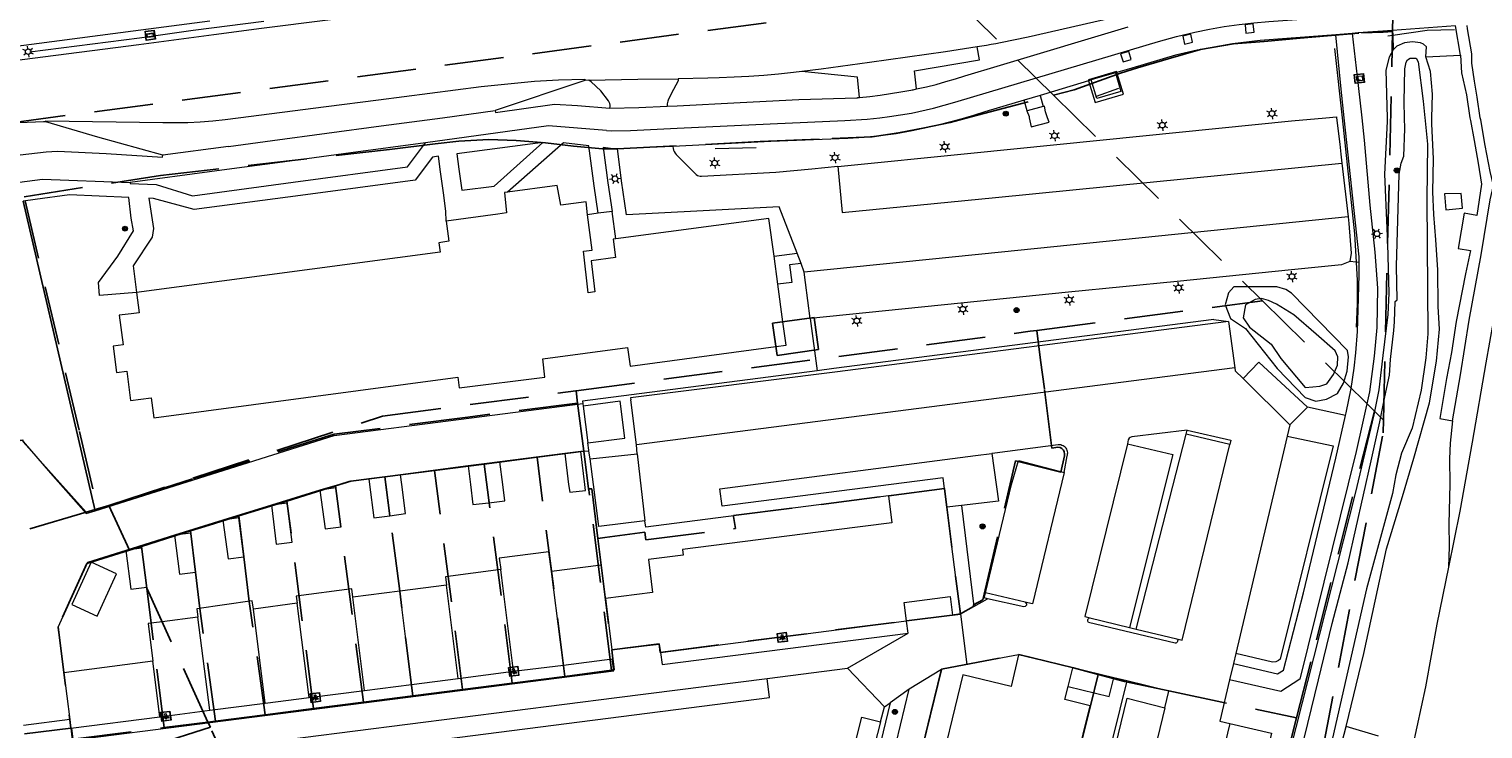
# Model space of a CAD drawing. Header units: metres. Extents: x 89872 to 94585, y 463299 to 469000.
# Tile 187 of 230: x 91215 to 91372, y 465974 to 466049. Entities that reach past the tile are written whole.
import ezdxf
from ezdxf.enums import TextEntityAlignment as Align

# ---------------------------------------------------------------- set-up
doc = ezdxf.new("R2010")
doc.units = ezdxf.units.M
doc.linetypes.add('HIDDEN', pattern=[9.525, 6.35, -3.175])
doc.layers.get('0').update_dxf_attribs({"linetype": 'CONTINUOUS'})
for name, color, linetype, lineweight in [('B-WE-BV-GELEIDECONSTRUCTIE-G', 251, 'CONTINUOUS', 13), ('B-WE-GK-BESCHOEIING-G', 251, 'CONTINUOUS', 13), ('B-WE-GR-BEPLANTING_CULTUUR-G', 251, 'CONTINUOUS', 13), ('B-WE-GR-BOOM-S', 251, 'CONTINUOUS', 13), ('B-WE-IE-MEUBILAIR_WEGMEUBILAIR_FIETSREK-S', 251, 'CONTINUOUS', 13), ('B-WE-IE-TERREINAFSCHEIDING-G', 251, 'CONTINUOUS', 13), ('B-WE-IE-TERREINAFSCHEIDING_KUNSTMATIG_HEKWERK-G', 251, 'CONTINUOUS', 13), ('B-WE-IE-TERREINAFSCHEIDING_KUNSTMATIG_MUUR-G', 251, 'CONTINUOUS', 13), ('B-WE-KL-ET_LS_OV_LICHTMAST-S', 251, 'CONTINUOUS', 13), ('B-WE-KL-ET_LS_SR_ARMATUUR-G', 251, 'CONTINUOUS', 13), ('B-WE-KL-ET_LS_SR_BORD-S', 251, 'CONTINUOUS', 13), ('B-WE-OG-TOPOGRAFIE_BEBOUWING-GV', 251, 'CONTINUOUS', 13), ('B-WE-OG-TOPOGRAFIE_BEBOUWING_LUIFEL-GV', 251, 'CONTINUOUS', 13), ('B-WE-OG-TOPOGRAFIE_HUISNUMMER-T25', 251, 'CONTINUOUS', 13), ('B-WE-OG-TOPOGRAFIE_WATER-GV', 251, 'CONTINUOUS', 13), ('B-WE-VH-VERHARDING-GV', 251, 'CONTINUOUS', 13), ('K_BALUSTRADE_0', 251, 'CONTINUOUS', 13), ('Percelen', 10, 'HIDDEN', 25), ('Q_VERKEERSREGELINSTALLATIEKAST', 251, 'CONTINUOUS', 13)]:
    doc.layers.add(name, color=color, linetype=linetype, lineweight=lineweight)
doc.styles.get("Standard").update_dxf_attribs({"font": 'isocp.shx'})

# ---------------------------------------------------------------- blocks, each defined once
blk = doc.blocks.new('Q_BOOM')
for radius in [0.27, 0.18, 0.09]:
    blk.add_circle((0, 0), radius)
blk = doc.blocks.new('Q_STRAATNAAMBORD')
for points in [[(-0.5, 0.5), (0.5, 0.5), (0.5, -0.5), (-0.5, -0.5)], [(-0.37, 0.22), (0.36, 0.22), (0.36, -0.21), (-0.37, -0.21)]]:
    blk.add_lwpolyline(points, close=True)
for points in [[(-0.44, 0.46), (0.44, 0.46, -0.414214), (0.46, 0.44), (0.46, -0.44, -0.414214), (0.44, -0.46), (-0.44, -0.46, -0.414214), (-0.46, -0.44), (-0.46, 0.44), (-0.46, 0.44), (-0.46, 0.45), (-0.46, 0.45), (-0.46, 0.45), (-0.46, 0.45), (-0.46, 0.45), (-0.46, 0.45), (-0.46, 0.46), (-0.46, 0.46), (-0.46, 0.46), (-0.45, 0.46), (-0.45, 0.46), (-0.45, 0.46), (-0.45, 0.46), (-0.45, 0.46), (-0.45, 0.46), (-0.44, 0.46), (-0.44, 0.46)], [(-0.29, 0.16), (0.28, 0.16, -0.414214), (0.3, 0.14), (0.3, -0.13, -0.414214), (0.28, -0.16), (-0.29, -0.16, -0.414214), (-0.31, -0.13), (-0.31, 0.14), (-0.31, 0.14), (-0.31, 0.14), (-0.31, 0.14), (-0.31, 0.15), (-0.31, 0.15), (-0.31, 0.15), (-0.3, 0.15), (-0.3, 0.15), (-0.3, 0.15), (-0.3, 0.16), (-0.3, 0.16), (-0.3, 0.16), (-0.3, 0.16), (-0.29, 0.16), (-0.29, 0.16), (-0.29, 0.16), (-0.29, 0.16), (-0.29, 0.16)]]:
    blk.add_lwpolyline(points, format="xyb")
blk = doc.blocks.new('Q_VERKEERSREGELINSTALLATIEKAST')
for points in [[(-0.5, 0.5), (0.5, 0.5), (0.5, -0.5), (-0.5, -0.5)], [(-0.26, 0.26), (0.25, 0.26), (0.25, 0.19), (-0.26, 0.19)], [(-0.26, 0.11), (0.25, 0.11), (0.25, -0.33), (-0.26, -0.33)]]:
    blk.add_lwpolyline(points, close=True)
blk.add_lwpolyline([(-0.44, 0.46), (0.44, 0.46, -0.414214), (0.46, 0.44), (0.46, -0.44, -0.414214), (0.44, -0.46), (-0.44, -0.46, -0.414214), (-0.46, -0.44), (-0.46, 0.44), (-0.46, 0.44), (-0.46, 0.45), (-0.46, 0.45), (-0.46, 0.45), (-0.46, 0.45), (-0.46, 0.45), (-0.46, 0.45), (-0.46, 0.46), (-0.46, 0.46), (-0.46, 0.46), (-0.45, 0.46), (-0.45, 0.46), (-0.45, 0.46), (-0.45, 0.46), (-0.45, 0.46), (-0.45, 0.46), (-0.44, 0.46), (-0.44, 0.46)], format="xyb")
blk.add_circle((-0.18, -0.03), 0.0354)
blk = doc.blocks.new('Q_LICHTMAST')
for points in [[(-0.26, 0.15), (-0.52, 0.3)], [(0, 0.3), (0, 0.6)], [(0.26, 0.15), (0.52, 0.3)], [(-0.26, -0.15), (-0.52, -0.3)], [(0, -0.3), (0, -0.6)], [(0.26, -0.15), (0.52, -0.3)]]:
    blk.add_lwpolyline(points)
blk.add_circle((0, 0), 0.3)
blk = doc.blocks.new('OGT_BLOK2_AUTOCAD_OD_1_FMEBLOCK17')
at = {"layer": 'B-WE-OG-TOPOGRAFIE_BEBOUWING-GV'}
for points in [[(-1.07, 0.12), (-1.12, 0.1), (-0.87, -0.49), (-0.84, -0.63)], [(1.12, -0.63), (0.91, -0.01), (0.8, 0.63), (0.65, 0.59)]]:
    blk.add_lwpolyline(points, dxfattribs=at)
blk = doc.blocks.new('OGT_BLOK4_AUTOCAD_OD_1_FMEBLOCK20')
at = {"layer": 'B-WE-VH-VERHARDING-GV'}
for points in [[(-27.17, -2.62), (-12.82, -1.2), (5.7, 0.66), (21.73, 2.28), (25.43, 2.62)], [(26.6, 2.62), (26.94, -0.24), (27.05, -1.3), (27.17, -2.28)]]:
    blk.add_lwpolyline(points, dxfattribs=at)
blk = doc.blocks.new('OGT_BLOK4_AUTOCAD_OD_1_FMEBLOCK14')
at = {"layer": 'B-WE-OG-TOPOGRAFIE_WATER-GV'}
for points in [[(-1.76, -8.18), (-1.56, -8), (-1.62, -4.35), (-1.35, 5.55), (-1.12, 6.74), (-0.84, 7.48), (-0.72, 10.44), (-0.76, 11.65)], [(1.42, 11.65), (1.7, 8.79), (1.65, 2.81), (1.76, -11.65)]]:
    blk.add_lwpolyline(points, dxfattribs=at)
blk = doc.blocks.new('Q_LICHTPUNT')
for points in [[(-0.5, 0.5), (0.5, 0.5), (0.5, -0.5), (-0.5, -0.5)], [(-0.46, 0.46), (0.46, 0.46), (0.46, -0.46), (-0.46, -0.46)], [(-0.12, 0.08), (-0.08, 0.05), (-0.26, -0.23), (-0.3, -0.2)], [(-0.03, 0.03), (0.02, 0.03), (0.02, -0.3), (-0.03, -0.3)], [(0.08, 0.05), (0.12, 0.08), (0.29, -0.21), (0.25, -0.24)]]:
    blk.add_lwpolyline(points, close=True)
blk.add_circle((0, 0.21), 0.103)

msp = doc.modelspace()

# ---------------------------------------------------------------- linework, layer by layer
at = {"layer": 'B-WE-BV-GELEIDECONSTRUCTIE-G'}
msp.add_line((91362.3, 466048.41), (91361.78, 466048.33), dxfattribs=at)
msp.add_lwpolyline([(91368.94, 466049), (91366.01, 466048.92), (91362.3, 466048.41)], dxfattribs=at)
at = {"layer": 'B-WE-GK-BESCHOEIING-G'}
msp.add_line((91362.47, 466017.54), (91362.57, 466019.71), dxfattribs=at)
msp.add_lwpolyline([(91354.29, 465978.93), (91355.76, 465984.99), (91357.48, 465991.56), (91359.97, 466002.56), (91360.92, 466006.73), (91361.46, 466009.45), (91361.93, 466011.79), (91362.06, 466013.46), (91362.42, 466016.61), (91362.47, 466017.54)], dxfattribs=at)
at = {"layer": 'B-WE-GR-BEPLANTING_CULTUUR-G'}
for p, q in [((91362.28, 466048.94), (91362.3, 466048.41)), ((91362.3, 466048.41), (91362.35, 466046.85)), ((91358.35, 466023.96), (91357.68, 466024.04)), ((91358.67, 466023.92), (91358.35, 466023.96)), ((91349.85, 466012.48), (91352.86, 466009.36)), ((91357.21, 466007.44), (91353.12, 466008.31))]:
    msp.add_line(p, q, dxfattribs=at)
for points in [[(91310.99, 466042.63), (91310.75, 466044.58), (91317.76, 466045.76), (91317.51, 466047.16)], [(91304.82, 466041.71), (91304.62, 466043.92), (91298.63, 466044.51)], [(91352.86, 466009.36), (91354, 466008.98), (91355.14, 466009.2), (91356.35, 466009.81), (91356.99, 466010.92), (91357.39, 466012.21), (91357.52, 466013.76), (91357.41, 466014.42), (91351.4, 466020.61), (91350.79, 466021.03), (91349.82, 466021.31), (91345.17, 466021.3), (91344.58, 466020.64), (91344.24, 466019.36), (91344.8, 466017.89), (91346.42, 466016.8), (91349.85, 466012.48)], [(91343.01, 466017.77), (91302.08, 466012.49), (91300.26, 466012.25)]]:
    msp.add_lwpolyline(points, dxfattribs=at)
at = {"layer": 'B-WE-IE-MEUBILAIR_WEGMEUBILAIR_FIETSREK-S'}
for p, q in [((91332.74, 466042.69), (91330.35, 466041.81)), ((91293.71, 466036.29), (91289.26, 466036.16))]:
    msp.add_line(p, q, dxfattribs=at)
at = {"layer": 'B-WE-IE-TERREINAFSCHEIDING-G'}
for p, q in [((91324.3, 466041.94), (91324.63, 466040.75)), ((91322.9, 466040.28), (91322.59, 466041.42)), ((91222.45, 465997.17), (91214.7, 466030.54)), ((91299.53, 466017.88), (91300.26, 466012.25))]:
    msp.add_line(p, q, dxfattribs=at)
msp.add_lwpolyline([(91332.42, 466044.38), (91333.01, 466042.36), (91330.39, 466041.59), (91329.78, 466043.6)], dxfattribs=at)
at = {"layer": 'B-WE-IE-TERREINAFSCHEIDING_KUNSTMATIG_HEKWERK-G'}
for p, q in [((91356.02, 466047.01), (91356.83, 466039.53)), ((91214.7, 466030.54), (91222.45, 465997.17))]:
    msp.add_line(p, q, dxfattribs=at)
for points in [[(91240.64, 466049.91), (91233.03, 466048.95), (91227.24, 466048.12), (91215.41, 466046.6)], [(91356.83, 466039.53), (91358.17, 466027.03), (91358.35, 466023.96)], [(91358.35, 466023.96), (91358.46, 466021.99), (91358.46, 466019.47), (91358.34, 466016.97)]]:
    msp.add_lwpolyline(points, dxfattribs=at)
at = {"layer": 'B-WE-IE-TERREINAFSCHEIDING_KUNSTMATIG_MUUR-G'}
for p, q in [((91276.67, 466029.23), (91275.53, 466029.08)), ((91278.57, 466026.48), (91278.18, 466029.43))]:
    msp.add_line(p, q, dxfattribs=at)
at = {"layer": 'B-WE-OG-TOPOGRAFIE_BEBOUWING-GV'}
for p, q in [((91324.63, 466040.75), (91322.9, 466040.28)), ((91296.04, 466021.59), (91295.63, 466024.61)), ((91279.05, 466008.96), (91275.06, 466008.45)), ((91266.09, 466002.43), (91264.38, 466002.22)), ((91274.8, 466003.55), (91273.07, 466003.33)), ((91253.67, 466000.82), (91251.96, 466000.59)), ((91255.38, 466001.04), (91253.67, 466000.82)), ((91253.67, 466000.82), (91253.77, 466000)), ((91255.51, 466000), (91255.38, 466001.04)), ((91264.38, 466002.22), (91262.66, 466002.01)), ((91253.77, 466000), (91254.21, 465996.63)), ((91313.99, 465999.54), (91307.96, 465998.77)), ((91314.24, 465997.56), (91313.99, 465999.54)), ((91315.71, 465986.03), (91314.24, 465997.56)), ((91266.28, 465989.92), (91266.17, 465990.81)), ((91267.55, 465979.85), (91266.28, 465989.92)), ((91255.28, 465988.48), (91250.23, 465987.83)), ((91260.33, 465989.14), (91255.28, 465988.48)), ((91256.55, 465978.44), (91255.28, 465988.48)), ((91261.6, 465979.08), (91260.33, 465989.14)), ((91244.24, 465987.21), (91239.52, 465986.54)), ((91245.53, 465977.02), (91244.24, 465987.21)), ((91251.5, 465977.79), (91250.23, 465987.83)), ((91277.46, 465987.71), (91278.14, 465982.16)), ((91234.81, 465975.65), (91233.54, 465985.68)), ((91240.8, 465976.42), (91239.52, 465986.54)), ((91283.38, 465981.89), (91309.91, 465985.3)), ((91228.69, 465980.93), (91219.08, 465979.69)), ((91229.45, 465974.96), (91228.69, 465980.93)), ((91267.55, 465979.85), (91272.92, 465980.53)), ((91272.92, 465980.53), (91278.18, 465981.2)), ((91327.83, 465980.23), (91321.95, 465981.62)), ((91219.08, 465979.69), (91219.72, 465974.64)), ((91256.55, 465978.44), (91261.6, 465979.08)), ((91261.6, 465979.08), (91267.55, 465979.85)), ((91327.32, 465978.2), (91327.83, 465980.23)), ((91245.53, 465977.02), (91251.5, 465977.79)), ((91251.5, 465977.79), (91256.55, 465978.44)), ((91234.81, 465975.65), (91240.8, 465976.42)), ((91240.8, 465976.42), (91245.53, 465977.02)), ((91219.72, 465974.64), (91219.84, 465973.73)), ((91219.84, 465973.73), (91229.45, 465974.96)), ((91229.45, 465974.96), (91234.81, 465975.65))]:
    msp.add_line(p, q, dxfattribs=at)
for points in [[(91323.13, 466039.53), (91323.34, 466038.54), (91325.26, 466039.04), (91325.09, 466039.53)], [(91275.53, 466029.08), (91275.36, 466030.46), (91272.63, 466030.11), (91272.26, 466032.21), (91266.91, 466031.5)], [(91266.91, 466031.5), (91266.59, 466031.46), (91266.8, 466029.27), (91265.86, 466029.15), (91260.3, 466028.39)], [(91278.57, 466026.48), (91278.28, 466026.44), (91278.52, 466024.46), (91275.91, 466024.12), (91276.3, 466020.75), (91275.6, 466020.67), (91275.09, 466025.15), (91276.01, 466025.27), (91275.53, 466029.08)], [(91260.3, 466028.39), (91260.58, 466026.23), (91259.51, 466026.06), (91259.66, 466025.04), (91226.93, 466020.68)], [(91295.63, 466024.61), (91295.06, 466028.68), (91278.57, 466026.48)], [(91226.93, 466020.68), (91227.2, 466018.51), (91226.35, 466018.4), (91225.06, 466018.24), (91225.49, 466015.06), (91224.39, 466014.92), (91224.77, 466012.06), (91225.87, 466012.2), (91226.29, 466009.03), (91228.5, 466009.33), (91228.79, 466007.18), (91261.53, 466011.55), (91261.68, 466010.4), (91270.93, 466011.56), (91270.69, 466013.53), (91279.82, 466014.75), (91280.1, 466012.75), (91295.83, 466014.87), (91296.92, 466015.02), (91296.58, 466017.53), (91296.04, 466021.59)], [(91275.56, 466004.47), (91279.56, 466004.97), (91279.05, 466008.96)], [(91264.89, 465998.03), (91266.61, 465998.24), (91266.39, 466000), (91266.09, 466002.43)], [(91273.07, 466003.33), (91273.49, 466000), (91273.6, 465999.15), (91275.32, 465999.36), (91275.24, 466000), (91274.8, 466003.55)], [(91262.66, 466002.01), (91262.91, 466000), (91263.18, 465997.82), (91264.89, 465998.03)], [(91264.38, 466002.22), (91264.65, 466000), (91264.89, 465998.03)], [(91246.68, 465999.38), (91247.26, 465995.2), (91248.98, 465995.44), (91248.4, 465999.62), (91246.68, 465999.38)], [(91251.96, 466000.59), (91252.03, 466000), (91252.5, 465996.41), (91254.21, 465996.63)], [(91254.21, 465996.63), (91255.92, 465996.85), (91255.51, 466000)], [(91241.45, 465997.76), (91241.98, 465993.57), (91243.71, 465993.79), (91243.17, 465997.98), (91241.45, 465997.76)], [(91307.96, 465998.77), (91308.33, 465995.87), (91302.08, 465995.07), (91285.77, 465992.98), (91285.84, 465992.37), (91282.09, 465991.89), (91282.54, 465988.35), (91277.46, 465987.71)], [(91236.23, 465996.16), (91236.78, 465991.97), (91238.5, 465992.19), (91237.95, 465996.38), (91236.23, 465996.16)], [(91231.03, 465994.53), (91231.55, 465990.34), (91233.27, 465990.55), (91232.76, 465994.74), (91231.03, 465994.53)], [(91225.77, 465992.89), (91226.3, 465988.7), (91228.02, 465988.92), (91227.48, 465993.11), (91226.14, 465992.94), (91225.77, 465992.89)], [(91271.64, 465990.6), (91271.37, 465992.74), (91266.01, 465992.06), (91266.17, 465990.81)], [(91266.17, 465990.81), (91260.21, 465990.05), (91260.33, 465989.14)], [(91277.46, 465987.71), (91277, 465991.28), (91271.64, 465990.6)], [(91272.92, 465980.53), (91272.6, 465983), (91271.64, 465990.6)], [(91250.23, 465987.83), (91250.11, 465988.73), (91244.13, 465987.96), (91244.24, 465987.21)], [(91239.52, 465986.54), (91239.39, 465987.44), (91233.41, 465986.59), (91233.54, 465985.68)], [(91309.91, 465985.3), (91309.65, 465987.28), (91314.6, 465987.9), (91314.85, 465985.92), (91315.71, 465986.03)], [(91233.54, 465985.68), (91229.68, 465985.19), (91228.18, 465985.01), (91228.69, 465980.93)], [(91278.14, 465982.16), (91281.63, 465982.61), (91283.25, 465982.79), (91283.38, 465981.89)], [(91278.18, 465981.2), (91278.25, 465981.21), (91278.14, 465982.16)], [(91321.95, 465981.62), (91321.16, 465978.22), (91315.95, 465979.49), (91313.04, 465967.47), (91310.73, 465968.01)], [(91313.88, 465912.13), (91329.7, 465976.14), (91326.97, 465976.82), (91327.32, 465978.2)]]:
    msp.add_lwpolyline(points, dxfattribs=at)
at = {"layer": 'B-WE-OG-TOPOGRAFIE_BEBOUWING_LUIFEL-GV'}
msp.add_line((91333.28, 466042.08), (91332.58, 466044.42), dxfattribs=at)
for points in [[(91332.58, 466044.42), (91332.54, 466044.52), (91329.5, 466043.61), (91329.52, 466043.52)], [(91329.52, 466043.52), (91330.23, 466041.17), (91333.28, 466042.08)], [(91222.03, 465991.61), (91219.95, 465987.04), (91222.68, 465985.8), (91224.76, 465990.37), (91222.03, 465991.61)]]:
    msp.add_lwpolyline(points, dxfattribs=at)
at = {"layer": 'B-WE-OG-TOPOGRAFIE_WATER-GV'}
for points in [[(91362.35, 466046.85), (91361.9, 466046.07), (91361.55, 466044.64), (91361.7, 466039.53)], [(91365.86, 466046.1), (91365.92, 466047.18), (91365.6, 466047.46), (91365.28, 466047.6), (91364.41, 466047.72), (91363.56, 466047.61), (91362.75, 466047.24), (91362.35, 466046.85)], [(91363.57, 466039.53), (91363.51, 466041.25), (91363.58, 466044.81), (91363.74, 466045.53), (91363.88, 466045.76), (91364.16, 466045.95), (91364.81, 466045.95), (91365.04, 466045.55), (91365.58, 466041.3), (91365.75, 466039.53)], [(91366.51, 466039.53), (91366.57, 466042.08), (91366.35, 466044.51), (91365.86, 466046.1)], [(91361.7, 466039.53), (91361.71, 466039.13), (91361.39, 466033.43), (91361.74, 466025.94), (91361.89, 466020.63), (91361.76, 466018.33), (91361.23, 466013.88), (91360.8, 466010.18), (91360.24, 466007.5), (91358.25, 465999.03), (91351.21, 465971.26), (91345.7, 465948.09), (91340.32, 465925.2), (91338.63, 465918.39), (91337.42, 465913.11), (91336.65, 465910.56), (91333.83, 465898.52), (91333.65, 465897.95), (91331.2, 465889.97), (91329.32, 465882.94)], [(91357.28, 465973.91), (91359.18, 465981.76), (91361.63, 465993.04), (91363.36, 465998.7), (91364.57, 466002.82), (91366.26, 466008.81), (91367, 466013.3), (91367.35, 466016.74), (91367.19, 466019.19), (91367.14, 466023.12), (91366.93, 466026.35), (91366.72, 466029.09), (91366.63, 466031.54), (91366.69, 466035.09), (91366.49, 466038.89), (91366.51, 466039.53)], [(91350.23, 466013.57), (91352.84, 466010.44), (91353.69, 466010.51), (91354.43, 466010.6), (91355.18, 466010.85), (91355.91, 466011.85), (91356.35, 466012.85), (91356.37, 466013.74), (91356.09, 466014.39), (91354.04, 466016.19), (91351.65, 466018.27), (91349.77, 466019.44), (91348.9, 466019.82), (91348.14, 466020.04), (91347.47, 466019.93), (91346.44, 466019.36), (91346.16, 466017.96), (91346.85, 466016.94), (91349.21, 466015.12), (91350.23, 466013.57)], [(91366.09, 466016.24), (91365.86, 466013.63), (91365.35, 466010.16), (91364.38, 466006.08), (91363.25, 466003.37), (91362.64, 466001.05), (91362.26, 465999.02), (91359.48, 465988.75), (91353.79, 465963.82), (91349.97, 465948.69), (91348.51, 465942.09)], [(91349.85, 465960.73), (91353.13, 465974.24), (91354.29, 465978.93)], [(91321.49, 465831.28), (91325.35, 465846.35), (91328.65, 465859.38), (91331.24, 465869.95), (91333.72, 465881.43), (91337.98, 465898.22), (91342.92, 465917.7), (91348.8, 465940.88), (91352.9, 465957.24), (91356.62, 465971.42), (91357.28, 465973.91)]]:
    msp.add_lwpolyline(points, dxfattribs=at)
at = {"layer": 'B-WE-VH-VERHARDING-GV'}
for p, q in [((91369.04, 466049.42), (91362.28, 466048.94)), ((91369.58, 466046.29), (91369.04, 466049.42)), ((91357.93, 466048.62), (91356.15, 466048.47)), ((91357.93, 466048.62), (91358.57, 466043.02)), ((91365.86, 466046.1), (91369.58, 466046.29)), ((91275.24, 466043.56), (91265.57, 466040.3)), ((91275.67, 466043.59), (91275.24, 466043.56)), ((91329.78, 466043.6), (91329.52, 466043.52)), ((91332.58, 466044.42), (91332.42, 466044.38)), ((91324.3, 466041.94), (91322.59, 466041.42)), ((91358.57, 466043.02), (91358.96, 466039.53)), ((91259.88, 466039.53), (91265.57, 466040.3)), ((91236.47, 466039.35), (91237.87, 466039.53)), ((91270.71, 466036.85), (91261.43, 466035.65)), ((91236.82, 466036.44), (91229.75, 466035.5)), ((91272.94, 466036.83), (91266.91, 466031.5)), ((91275.66, 466036.5), (91272.94, 466036.83)), ((91284.71, 466036.42), (91278.75, 466036.18)), ((91356.81, 466034.64), (91357.48, 466028.83)), ((91278.18, 466029.43), (91276.67, 466029.23)), ((91368.02, 466029.61), (91369.83, 466029.79)), ((91295.63, 466024.61), (91298.11, 466024.93)), ((91298.54, 466023.8), (91298.11, 466024.93)), ((91298.87, 466022.89), (91298.54, 466023.8)), ((91343.01, 466017.77), (91344.58, 466017.55)), ((91344.58, 466017.55), (91345.28, 466012.56)), ((91345.28, 466012.56), (91280.79, 466004.25)), ((91346.16, 466011.42), (91351.2, 466006.42)), ((91280.79, 466004.25), (91280.19, 466009.12)), ((91275.06, 466008.45), (91275.56, 466004.47)), ((91353.12, 466008.31), (91351.2, 466006.42)), ((91340.04, 466005.4), (91340.14, 466005.84)), ((91340.14, 466005.84), (91344.85, 466004.76)), ((91351.2, 466006.42), (91350.92, 466005.2)), ((91280.88, 466003.31), (91280.79, 466004.25)), ((91334.66, 465984.39), (91340.04, 466005.4)), ((91344.74, 466004.3), (91340.04, 466005.4)), ((91344.85, 466004.76), (91344.74, 466004.3)), ((91350.92, 466005.2), (91350.51, 466003.5)), ((91273.07, 466003.33), (91266.09, 466002.43)), ((91275.68, 466003.6), (91274.8, 466003.55)), ((91275.79, 466002.77), (91275.68, 466003.6)), ((91275.79, 466002.77), (91280.88, 466003.31)), ((91280.88, 466003.31), (91281.71, 465996.06)), ((91350.51, 466003.5), (91345.38, 465981.76)), ((91262.66, 466002.01), (91255.38, 466001.04)), ((91246.68, 465999.38), (91241.45, 465997.76)), ((91241.45, 465997.76), (91236.23, 465996.16)), ((91315.81, 465997.74), (91314.24, 465997.56)), ((91315.81, 465997.74), (91317.17, 465986.85)), ((91236.23, 465996.16), (91231.03, 465994.53)), ((91231.03, 465994.53), (91225.77, 465992.89)), ((91322.7, 465987.31), (91318.41, 465988.32)), ((91317.17, 465986.85), (91315.71, 465986.03)), ((91317.17, 465986.85), (91318.64, 465987.68)), ((91315.71, 465986.03), (91316.38, 465980.57)), ((91329.66, 465985.63), (91333.91, 465984.57)), ((91303.54, 465980.18), (91310.06, 465983.96)), ((91333.91, 465984.57), (91334.66, 465984.39)), ((91334.66, 465984.39), (91339.02, 465983.35)), ((91278.34, 465979.91), (91278.18, 465981.2)), ((91316.38, 465980.57), (91313.66, 465980.06)), ((91321.95, 465981.62), (91316.38, 465980.57)), ((91345.12, 465980.68), (91344.71, 465978.95)), ((91345.38, 465981.76), (91345.12, 465980.68)), ((91278.68, 465977.02), (91294.89, 465979.08)), ((91294.89, 465979.08), (91303.54, 465980.18)), ((91295.15, 465977.02), (91294.89, 465979.08)), ((91303.54, 465980.18), (91307.51, 465976.01)), ((91313.66, 465980.06), (91310.2, 465977.91)), ((91313.66, 465980.06), (91310.73, 465968.01)), ((91332.24, 465979.16), (91327.83, 465980.23)), ((91333.64, 465978.81), (91332.24, 465979.16)), ((91344.71, 465978.95), (91343.66, 465974.49)), ((91310.2, 465977.91), (91308.15, 465976.46)), ((91338.18, 465977.71), (91333.64, 465978.81)), ((91337.75, 465975.93), (91338.18, 465977.71)), ((91308.15, 465976.46), (91303.39, 465957.01)), ((91307.1, 465974.41), (91307.51, 465976.01)), ((91307.51, 465976.01), (91308.15, 465976.46)), ((91344.75, 465974.23), (91327.57, 465904.18)), ((91343.66, 465974.49), (91344.75, 465974.23)), ((91360.77, 465972.86), (91357.28, 465973.91))]:
    msp.add_line(p, q, dxfattribs=at)
for points in [[(91235.26, 466048.49), (91240.4, 466049.17), (91247.52, 466050.09), (91266.5, 466052.6), (91277.86, 466054.09), (91289.55, 466055.64), (91299.8, 466056.98), (91307.02, 466057.93), (91311.99, 466058.6), (91316.71, 466059.36), (91317.2, 466059.44), (91317.23, 466059.35), (91323.35, 466060.7), (91329.58, 466062.09), (91332.03, 466062.63), (91338.37, 466063.77), (91343.75, 466064.75), (91344.76, 466064.89), (91345.79, 466065.01), (91346.81, 466065.11), (91347.84, 466065.19), (91348.87, 466065.25), (91351.46, 466065.47), (91357.75, 466065.96)], [(91307.01, 466039.53), (91308.05, 466039.65), (91310.43, 466040.04), (91312.79, 466040.55), (91315.12, 466041.19), (91325.58, 466044.33), (91337.07, 466047.76), (91339, 466048.28), (91340.96, 466048.74), (91342.54, 466049.07), (91344.13, 466049.35), (91345.73, 466049.58), (91347.34, 466049.76), (91348.95, 466049.89), (91358.97, 466050.61), (91364.99, 466051.03), (91368, 466051.28), (91370.8, 466051.47), (91370.9, 466051.49), (91370.99, 466051.48), (91371.03, 466051.47)], [(91234.81, 466049.94), (91227.39, 466048.98), (91215.59, 466047.42)], [(91333.46, 466050.58), (91330.1, 466049.82), (91323.01, 466048.2), (91320.02, 466047.59), (91319.52, 466047.5), (91319.02, 466047.41), (91318.52, 466047.33), (91318.02, 466047.24), (91317.51, 466047.16)], [(91346.46, 466048.66), (91347.35, 466048.76), (91347.26, 466049.64), (91346.38, 466049.55), (91346.46, 466048.66)], [(91371.73, 466039.53), (91371.38, 466041.74), (91371.1, 466043.47), (91370.8, 466045.4), (91370.8, 466046.41), (91370.35, 466049.1), (91370.32, 466049.47)], [(91166.62, 466039.53), (91177.53, 466040.96), (91190.55, 466042.66), (91202.42, 466044.21), (91215.72, 466045.94), (91227.18, 466047.42), (91235.26, 466048.49)], [(91310.99, 466042.63), (91312.04, 466042.87), (91313.09, 466043.13), (91314.13, 466043.42), (91315.17, 466043.72), (91316.2, 466044.04), (91320.03, 466045.18), (91333.8, 466049.32)], [(91356.15, 466048.47), (91348.02, 466047.86), (91345.04, 466047.51), (91341.23, 466046.81), (91338.87, 466046.27), (91334.18, 466044.89), (91332.58, 466044.42)], [(91339.85, 466047.45), (91340.73, 466047.66), (91340.53, 466048.53), (91339.66, 466048.32), (91339.85, 466047.45)], [(91357.07, 466039.53), (91356.74, 466042.6), (91356.15, 466048.47)], [(91362.28, 466048.94), (91358.56, 466048.68), (91357.93, 466048.62)], [(91215.59, 466047.42), (91201.99, 466045.65), (91190.23, 466044.1), (91176.96, 466042.35), (91165.44, 466040.85), (91155.35, 466039.53)], [(91317.51, 466047.16), (91316.83, 466047.05), (91316.15, 466046.94), (91315.46, 466046.84), (91314.78, 466046.74), (91314.09, 466046.64), (91305.91, 466045.48), (91300.69, 466044.76), (91298.63, 466044.51)], [(91334.12, 466045.82), (91333.86, 466046.68), (91332.95, 466046.42), (91333.23, 466045.56), (91334.12, 466045.82)], [(91369.58, 466046.29), (91369.69, 466044.37), (91370.23, 466042.01), (91370.62, 466039.53)], [(91237.87, 466039.53), (91247.36, 466040.75), (91252.98, 466041.47), (91264.06, 466042.89), (91269.81, 466043.48), (91272.4, 466043.63), (91275.24, 466043.7), (91275.24, 466043.56)], [(91275.67, 466043.59), (91280.96, 466043.7), (91285.28, 466043.72)], [(91277.93, 466040.57), (91277.95, 466040.73), (91277.95, 466040.89), (91277.92, 466041.05), (91277.87, 466041.2), (91277.79, 466041.34), (91276.95, 466042.43), (91275.93, 466043.39), (91275.67, 466043.59)], [(91285.28, 466043.72), (91285.3, 466043.52), (91284.52, 466042.09), (91284.21, 466041.43), (91284.16, 466041.3), (91284.13, 466041.17), (91284.11, 466041.03), (91284.11, 466040.9), (91284.12, 466040.76)], [(91298.63, 466044.51), (91297.71, 466044.4), (91296.11, 466044.23), (91294.51, 466044.09), (91292.91, 466043.98), (91291.31, 466043.89), (91289.71, 466043.82), (91288.49, 466043.8), (91285.28, 466043.72)], [(91329.52, 466043.52), (91325.84, 466042.4), (91324.3, 466041.94)], [(91332.42, 466044.38), (91330.14, 466043.71), (91329.78, 466043.6)], [(91284.12, 466040.76), (91285.2, 466040.81), (91291.97, 466041.17), (91298.31, 466041.5), (91304.54, 466041.69), (91304.6, 466041.69), (91304.65, 466041.7), (91304.71, 466041.7), (91304.76, 466041.71), (91304.82, 466041.71)], [(91304.82, 466041.71), (91305.93, 466041.83), (91307.05, 466041.97), (91308.16, 466042.13), (91309.27, 466042.31), (91310.37, 466042.5), (91310.5, 466042.52), (91310.62, 466042.55), (91310.74, 466042.58), (91310.87, 466042.6), (91310.99, 466042.63)], [(91265.57, 466040.3), (91265.59, 466040.11), (91271.95, 466041.01), (91274.45, 466040.85), (91277.93, 466040.57)], [(91277.93, 466040.57), (91281.04, 466040.65), (91284.12, 466040.76)], [(91322.59, 466041.42), (91318.32, 466040.17), (91317.11, 466039.78), (91316.27, 466039.53)], [(91217.16, 466039.07), (91216.88, 466039.07), (91214.29, 466038.98), (91212.17, 466038.89), (91211.7, 466038.81)], [(91217.16, 466039.07), (91217.15, 466039.18), (91229.74, 466039.01), (91231.09, 466039), (91232.44, 466039.03), (91233.78, 466039.1), (91235.13, 466039.2), (91236.47, 466039.35)], [(91229.75, 466035.5), (91222.77, 466037.45), (91217.16, 466039.07)], [(91236.82, 466036.44), (91241.56, 466037.07), (91253.27, 466038.64), (91259.88, 466039.53)], [(91277.56, 466038.17), (91271.33, 466038.65), (91258.07, 466036.82)], [(91277.56, 466038.17), (91278.15, 466038.12), (91280.16, 466038.16), (91285.18, 466038.4), (91295.21, 466038.88), (91303.24, 466039.24), (91305.65, 466039.38), (91307.01, 466039.53)], [(91316.27, 466039.53), (91315.89, 466039.42), (91314.66, 466039.08), (91313.43, 466038.76), (91312.19, 466038.46), (91310.49, 466038.1), (91308.78, 466037.8), (91307.05, 466037.57), (91305.32, 466037.4), (91303.58, 466037.29), (91295.29, 466036.95), (91284.71, 466036.42)], [(91358.96, 466039.53), (91359.22, 466037.1), (91359.83, 466030.11), (91360.36, 466025.03), (91360.64, 466021.14), (91360.58, 466016.91), (91360.31, 466013.81), (91359.78, 466009.99), (91358.34, 466003.54), (91352.29, 465979), (91350.22, 465977.69), (91344.71, 465978.95)], [(91355.08, 466039.53), (91356.23, 466039.64), (91356.25, 466039.53)], [(91358.67, 466023.92), (91358.66, 466024.54), (91357.07, 466039.53)], [(91376.72, 466039.53), (91376.46, 466036.74), (91375.86, 466033.16), (91374.72, 466026.81), (91373.52, 466019.79), (91372.33, 466013.09), (91370.87, 466004.55), (91369.54, 465997.1), (91368.3, 465991.09)], [(91370.62, 466039.53), (91370.67, 466039.23), (91371.06, 466037.07), (91371.5, 466034.62), (91371.87, 466032.36), (91371.34, 466028.99)], [(91373.16, 466032.22), (91372.81, 466033.73), (91372.25, 466036.55), (91371.77, 466039.32), (91371.73, 466039.53)], [(91261.43, 466035.65), (91261.67, 466033.97), (91261.96, 466031.71), (91265.45, 466032.17), (91270.71, 466036.85)], [(91207.47, 466034.74), (91217.18, 466035.87), (91218.4, 466035.94), (91223.64, 466035.66), (91229.71, 466035.29), (91229.75, 466035.5)], [(91226.25, 466032.54), (91226.24, 466032.43), (91229.03, 466032.33), (91232.96, 466031.12), (91243.8, 466032.58), (91256.14, 466034.23), (91258.07, 466036.82)], [(91259.47, 466035.38), (91258.83, 466035.29), (91256.95, 466032.79), (91244.58, 466031.16), (91233.13, 466029.63), (91228.75, 466030.82), (91228.26, 466030.85)], [(91258.07, 466036.82), (91250, 466035.73), (91242.11, 466034.67), (91237.2, 466034.01)], [(91260.3, 466028.39), (91260.26, 466029.45), (91259.99, 466031.43), (91259.67, 466033.7), (91259.47, 466035.38)], [(91276.67, 466029.23), (91276.23, 466032.19), (91275.66, 466036.5)], [(91277.22, 466036.31), (91277.72, 466032.5), (91278.18, 466029.43)], [(91278.75, 466036.18), (91278.3, 466036.18), (91277.22, 466036.31)], [(91298.11, 466024.93), (91296.17, 466029.93), (91287.29, 466029.47), (91279.72, 466029.06), (91279.2, 466032.71), (91278.93, 466034.76), (91278.75, 466036.18)], [(91284.71, 466036.42), (91284.74, 466036.23), (91284.79, 466036.05), (91284.86, 466035.88), (91284.95, 466035.71), (91285.07, 466035.56), (91287.11, 466033.5), (91287.23, 466033.4), (91287.36, 466033.32), (91287.5, 466033.27), (91287.65, 466033.24), (91287.8, 466033.24), (91295.83, 466033.65), (91299.71, 466034.02), (91302.48, 466034.3)], [(91237.2, 466034.01), (91228.64, 466032.86), (91226.25, 466032.54)], [(91302.48, 466034.3), (91302.98, 466029.3), (91319.48, 466030.92), (91356.81, 466034.64)], [(91201.15, 466030.9), (91214.3, 466032.58), (91216.78, 466032.9), (91226.25, 466032.54)], [(91370.52, 466017.69), (91371.81, 466024.76), (91372.81, 466030.68), (91373.16, 466032.22)], [(91226.08, 466030.92), (91219.69, 466031.22), (91216.01, 466030.71), (91214.7, 466030.54)], [(91226.93, 466020.68), (91222.93, 466020.38), (91222.81, 466021.77), (91224.92, 466024.6), (91226.58, 466027.34), (91226.36, 466028.71), (91226.08, 466030.92)], [(91228.26, 466030.85), (91228.74, 466027.59), (91228.61, 466026.65), (91226.57, 466023.55), (91226.93, 466020.68)], [(91369.83, 466029.79), (91369.66, 466031.37), (91367.87, 466031.32), (91368.02, 466029.61)], [(91371.34, 466028.99), (91369.98, 466029.23), (91369.33, 466025.44), (91370.68, 466025.21)], [(91357.48, 466028.83), (91320.12, 466025.05), (91298.87, 466022.89)], [(91357.48, 466028.83), (91357.57, 466028.11), (91357.83, 466024.94), (91357.68, 466024.04)], [(91370.68, 466025.21), (91370.13, 466022.7), (91369.13, 466017.57), (91368.62, 466014.21), (91368.09, 466011.41)], [(91298.54, 466023.8), (91297.28, 466023.68), (91297.53, 466021.78), (91296.04, 466021.59)], [(91299.53, 466017.88), (91299.01, 466021.78), (91298.87, 466022.89)], [(91357.68, 466024.04), (91356.76, 466023.66), (91351.39, 466023.13), (91339.05, 466021.88), (91327.35, 466020.71), (91315.76, 466019.53), (91299.53, 466017.88)], [(91357.21, 466007.44), (91357.27, 466007.72), (91357.83, 466010.35), (91358.13, 466012.52), (91358.33, 466014.17), (91358.51, 466016.5), (91358.56, 466018.85), (91358.69, 466022.59), (91358.67, 466023.92)], [(91344.58, 466017.55), (91302.17, 466012.1), (91280.17, 466009.34), (91280.19, 466009.12)], [(91368.72, 466006.87), (91369.59, 466011.83), (91370.52, 466017.69)], [(91345.28, 466012.56), (91345.31, 466012.26), (91346.16, 466011.42)], [(91346.16, 466011.42), (91347.87, 466013.17), (91353.12, 466008.31)], [(91368.09, 466011.41), (91367.38, 466007.1), (91368.72, 466006.87)], [(91222.45, 465997.17), (91248.22, 466005.28), (91275.02, 466008.71)], [(91345.12, 465980.68), (91349.87, 465979.59), (91350.54, 465979.97), (91352.66, 465988.31), (91356.18, 466002.84), (91357.21, 466007.44)], [(91340.14, 466005.84), (91334.17, 466005.14), (91334, 466005.07)], [(91368.72, 466006.87), (91368.47, 466004.44), (91368.41, 466002.75), (91368.43, 466000.02), (91368.35, 465995.74), (91368.38, 465993.32), (91368.3, 465991.09)], [(91214.69, 466004.64), (91217.65, 466001.2), (91221.5, 465996.87), (91222.45, 465997.17)], [(91275.68, 466003.6), (91275.67, 466003.69), (91275.56, 466004.47)], [(91326.89, 466004.09), (91326.78, 466004.16), (91326.65, 466004.21), (91326.52, 466004.25), (91326.39, 466004.25), (91326.25, 466004.25), (91319.43, 466003.38), (91319.1, 466003.33)], [(91326.88, 466001.28), (91327.22, 466003.09), (91327.24, 466003.14), (91327.26, 466003.28), (91327.27, 466003.41), (91327.25, 466003.54), (91327.21, 466003.67), (91327.16, 466003.8), (91327.09, 466003.91), (91327, 466004.01), (91326.89, 466004.09)], [(91333.7, 466004.39), (91329.13, 465985.76), (91329.66, 465985.63)], [(91334, 466005.07), (91333.88, 466004.97), (91333.8, 466004.8), (91333.7, 466004.39)], [(91333.7, 466004.39), (91338.58, 466003.24), (91333.91, 465984.57)], [(91339.02, 465983.35), (91339.62, 465983.2), (91344.74, 466004.3)], [(91350.92, 466005.2), (91355.88, 466004.15), (91350.17, 465981.16), (91349.98, 465981.02), (91349.69, 465980.88), (91349.32, 465980.85), (91345.38, 465981.76)], [(91281.71, 465996.06), (91276.74, 465995.46), (91276.15, 466000), (91275.79, 466002.77)], [(91313.99, 465999.54), (91313.84, 466000.7), (91290.03, 465997.66), (91289.78, 465999.51), (91317.32, 466003.1), (91319.1, 466003.33)], [(91319.1, 466003.33), (91319.81, 465998.19), (91315.81, 465997.74)], [(91318.41, 465988.32), (91321.22, 466000), (91321.97, 466002.57), (91326.88, 466001.28)], [(91326.88, 466001.28), (91323.47, 465987.13), (91323.28, 465987.18), (91322.7, 465987.31)], [(91251.96, 466000.59), (91249.79, 466000.3), (91248.78, 466000), (91246.68, 465999.38)], [(91307.96, 465998.77), (91281.79, 465995.4), (91281.71, 465996.06)], [(91225.77, 465992.89), (91221.63, 465991.58), (91218.44, 465984.58), (91219.08, 465979.69)], [(91368.3, 465991.09), (91367.05, 465984.93), (91365.81, 465978.19), (91364.44, 465971.72)], [(91318.64, 465987.68), (91318.28, 465987.76), (91318.41, 465988.32)], [(91322.7, 465987.31), (91322.82, 465987.11), (91322.82, 465986.97), (91322.7, 465986.85), (91322.54, 465986.8), (91318.64, 465987.68)], [(91310.06, 465983.96), (91309.91, 465985.24), (91309.91, 465985.3)], [(91339.02, 465983.35), (91339.07, 465983.29), (91339.1, 465983.23), (91339.12, 465983.15), (91339.11, 465983.08), (91339.08, 465983.01), (91339.04, 465982.95), (91338.98, 465982.91), (91338.91, 465982.88), (91338.84, 465982.87), (91329.52, 465985.13), (91329.47, 465985.19), (91329.44, 465985.26), (91329.43, 465985.34), (91329.44, 465985.42), (91329.47, 465985.49), (91329.52, 465985.55), (91329.58, 465985.6), (91329.66, 465985.63)], [(91283.38, 465981.89), (91283.55, 465980.57), (91310.06, 465983.96)], [(91219.84, 465973.73), (91220, 465972.42), (91278.34, 465979.91)], [(91327.32, 465978.2), (91331.75, 465977.14), (91332.24, 465979.16)], [(91303.39, 465957.01), (91305.04, 465956.59), (91310.2, 465977.91)], [(91333.64, 465978.81), (91326.77, 465951.06), (91327.34, 465950.95)], [(91176.75, 465963.97), (91177.02, 465961.89), (91295.15, 465977.02)], [(91176.75, 465963.97), (91179.62, 465964.34), (91233.58, 465971.28), (91278.68, 465977.02)], [(91337.75, 465975.93), (91321.85, 465910.22), (91316.95, 465911.38)], [(91327.34, 465950.95), (91333.67, 465976.95), (91337.75, 465975.93)], [(91307.1, 465974.41), (91300.61, 465949.12), (91292.91, 465917.57), (91292.07, 465914.14), (91291.95, 465913.66), (91268.9, 465819.94), (91256.92, 465770.45), (91246.05, 465723.3), (91240.88, 465700.9), (91233.57, 465669.49), (91227.19, 465642.53)], [(91267.58, 465822.64), (91277.38, 465862.88), (91285.2, 465894.88), (91289.37, 465912.03), (91295.18, 465935.28), (91298.03, 465946.98), (91298.65, 465949.57), (91305.1, 465974.9), (91307.1, 465974.41)], [(91344.75, 465974.23), (91349.23, 465973.17), (91332.1, 465903.12), (91327.57, 465904.18)]]:
    msp.add_lwpolyline(points, dxfattribs=at)
at = {"layer": 'K_BALUSTRADE_0'}
for p, q in [((91275.02, 466008.71), (91275.06, 466008.45)), ((91219.72, 465974.64), (91214.74, 465974))]:
    msp.add_line(p, q, dxfattribs=at)
msp.add_lwpolyline([(91300.26, 466012.25), (91274.99, 466008.99), (91275.02, 466008.71)], dxfattribs=at)
at = {"layer": 'Percelen'}
for p, q in [((91212.95, 466038.92), (91315.09, 466052.47)), ((91315.09, 466052.47), (91325.75, 466041.96)), ((91362.28, 466048.82), (91362.32, 466050.5)), ((91361.3, 466006.92), (91362.28, 466048.82)), ((91325.75, 466041.96), (91348.25, 466019.78)), ((91323.94, 466016.6), (91348.25, 466019.78)), ((91274.46, 466008.77), (91274.29, 466010.09)), ((91275.12, 466003.59), (91274.46, 466008.77)), ((91360.32, 466007.88), (91361.3, 466006.92)), ((91270.08, 466002.94), (91264.4, 466002.2)), ((91275.12, 466003.59), (91270.08, 466002.94)), ((91273.07, 465979.31), (91270.08, 466002.94)), ((91275.63, 465999.52), (91275.12, 466003.59)), ((91259.05, 466001.51), (91253.67, 466000.82)), ((91264.4, 466002.2), (91259.05, 466001.51)), ((91262.05, 465977.9), (91259.05, 466001.51)), ((91267.4, 465978.59), (91264.4, 466002.2)), ((91248.37, 465999.83), (91243.12, 465998.21)), ((91251.38, 465976.53), (91248.37, 465999.83)), ((91222.71, 465997.36), (91223.95, 465997.73)), ((91226.15, 465992.91), (91223.95, 465997.73)), ((91243.12, 465998.21), (91237.93, 465996.6)), ((91246.01, 465975.84), (91243.12, 465998.21)), ((91221.5, 465997), (91212.19, 465994.24)), ((91221.5, 465997), (91222.71, 465997.36)), ((91232.73, 465994.98), (91227.46, 465993.32)), ((91227.46, 465993.32), (91226.15, 465992.91)), ((91228.03, 465988.8), (91227.46, 465993.32)), ((91234.62, 465974.38), (91228.03, 465988.8)), ((91267.4, 465978.59), (91273.07, 465979.31)), ((91273.07, 465979.31), (91278.12, 465979.96)), ((91256.71, 465977.21), (91262.05, 465977.9)), ((91262.05, 465977.9), (91267.4, 465978.59)), ((91240.8, 465975.17), (91246.01, 465975.84)), ((91246.01, 465975.84), (91251.38, 465976.53)), ((91251.38, 465976.53), (91256.71, 465977.21)), ((91229.9, 465973.78), (91234.62, 465974.38)), ((91234.62, 465974.38), (91235.44, 465974.49)), ((91234.62, 465974.38), (91234.88, 465973.82)), ((91235.44, 465974.49), (91240.8, 465975.17)), ((91234.88, 465973.82), (91053.24, 465916.1)), ((91214.85, 465973.1), (91219.84, 465973.73))]:
    msp.add_line(p, q, dxfattribs=at)
for points in [[(91325.75, 466041.96), (91327.96, 466042.54), (91332.95, 466044.32), (91334.8, 466044.91), (91338.1, 466045.87), (91341.59, 466046.88), (91345.13, 466047.51), (91348.43, 466047.76), (91352.33, 466048.12), (91358.93, 466048.67), (91361.26, 466048.74), (91362.28, 466048.82)], [(91214.81, 466031.01), (91229.49, 466033.31), (91254.18, 466036.11), (91259.1, 466036.72), (91261.65, 466037.02), (91264.9, 466037.19), (91267.84, 466037.08), (91271, 466036.83), (91274.01, 466036.46), (91277.15, 466036.19), (91278.72, 466036.16), (91294.13, 466036.95), (91301.89, 466037.28), (91306.21, 466037.48), (91309.02, 466037.89), (91311.85, 466038.45), (91314.6, 466039.03), (91316.88, 466039.62), (91325.75, 466041.96)], [(91214.91, 466030.58), (91220.76, 466005.7), (91222.71, 465997.36)], [(91348.25, 466019.78), (91359.56, 466008.64), (91360.32, 466007.88)], [(91274.29, 466010.09), (91323.22, 466016.51), (91323.94, 466016.6)], [(91295.97, 466013.9), (91295.47, 466017.37), (91299.93, 466018.01), (91300.42, 466014.54), (91295.97, 466013.9)], [(91315.71, 465986.04), (91317.13, 465986.85), (91317.11, 465987.01), (91318.12, 465987.57), (91318.26, 465988.18), (91321.65, 466002.55), (91326.51, 466001.31), (91326.91, 466003.07), (91326.94, 466003.29), (91326.9, 466003.51), (91326.8, 466003.71), (91326.64, 466003.86), (91326.44, 466003.97), (91326.22, 466004), (91325.57, 466003.92), (91324.75, 466010.29), (91324.35, 466013.4), (91323.94, 466016.6)], [(91223.95, 465997.73), (91253.43, 466007.36), (91274.26, 466010.09), (91274.29, 466010.09)], [(91274.46, 466008.77), (91262.62, 466007.25), (91248.21, 466005.41), (91232.96, 466000.59), (91223.95, 465997.73)], [(91360.32, 466007.88), (91353.46, 465980.89), (91351.92, 465974.84)], [(91328.21, 465813.36), (91332.59, 465842.97), (91340.34, 465896.07), (91361.27, 466005.57), (91361.3, 466006.92)], [(91208.36, 466003.98), (91214.68, 466004.79), (91214.71, 466004.59), (91218.67, 466000.16), (91221.5, 465997)], [(91253.67, 466000.82), (91250.01, 466000.34), (91248.37, 465999.83)], [(91256.71, 465977.21), (91255.28, 465988.48), (91254.21, 465996.63), (91253.67, 466000.82)], [(91275.63, 465999.52), (91275.97, 465999.54), (91276.64, 465994.18)], [(91278.12, 465979.96), (91275.65, 465999.4), (91275.63, 465999.52)], [(91276.64, 465994.18), (91277.39, 465994.28), (91281.71, 465994.84), (91281.82, 465994.03), (91291.46, 465995.24), (91291.26, 465996.54), (91291.24, 465996.65), (91307.99, 465998.78), (91313.99, 465999.55), (91315.71, 465986.04)], [(91237.93, 465996.6), (91234.76, 465995.62), (91232.73, 465994.98)], [(91240.8, 465975.17), (91239.07, 465987.39), (91238.5, 465992.19), (91237.93, 465996.6)], [(91235.44, 465974.49), (91233.73, 465986.64), (91233.27, 465990.55), (91232.73, 465994.98)], [(91276.64, 465994.18), (91277, 465991.28), (91278.14, 465982.17)], [(91226.15, 465992.91), (91221.56, 465991.47), (91218.46, 465984.62), (91219.84, 465973.73)], [(91229.9, 465973.78), (91228.49, 465985.04), (91228.03, 465988.8)], [(91278.14, 465982.17), (91283.23, 465982.8), (91283.36, 465981.88), (91309.89, 465985.29), (91314.83, 465985.92), (91315.71, 465986.04)], [(91278.12, 465979.96), (91278.41, 465980), (91278.25, 465981.21), (91278.14, 465982.17)], [(91297.98, 465916.07), (91298.05, 465916.38), (91298.77, 465919.27), (91299.99, 465924.29), (91300.55, 465926.55), (91301.77, 465931.56), (91303.31, 465937.85), (91310.1, 465965.55), (91310.38, 465966.68), (91310.96, 465969.06), (91311.93, 465972.99), (91312.51, 465975.36), (91313.66, 465980.07), (91321.99, 465981.68), (91327.88, 465980.24), (91330.55, 465979.52)], [(91297.98, 465916.07), (91300.18, 465915.52), (91313.74, 465912.19), (91314.6, 465915.7), (91315.51, 465919.4), (91315.7, 465920.13), (91322.9, 465948.49), (91324.32, 465954.35), (91325.01, 465957.12), (91325.31, 465958.36), (91326.1, 465961.61), (91329.62, 465975.71), (91329.72, 465976.12), (91330.55, 465979.52)], [(91330.55, 465979.52), (91333.4, 465978.74), (91338.18, 465977.74), (91351.92, 465974.84)], [(91351.92, 465974.84), (91351.17, 465971.87), (91344.29, 465944.81), (91333.61, 465902.81)], [(91219.84, 465973.73), (91219.91, 465973.73), (91220.06, 465972.52), (91229.9, 465973.78)], [(91247.63, 465948.64), (91237.69, 465967.66), (91234.88, 465973.82)]]:
    msp.add_lwpolyline(points, dxfattribs=at)

# ---------------------------------------------------------------- block references
at = {"layer": 'B-WE-GR-BOOM-S'}
for p, rotation in [((91320.59, 466039.97), 16.28853325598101), ((91362.73, 466033.85), 78.97835744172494), ((91225.68, 466027.57), 99.4284834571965), ((91321.76, 466018.79), 5.820748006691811), ((91318.1, 465995.47), 76.520031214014), ((91308.65, 465975.48), 76.27120585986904)]:
    msp.add_blockref('Q_BOOM', p, dxfattribs=dict(at, rotation=rotation))
at = {"layer": 'B-WE-KL-ET_LS_OV_LICHTMAST-S'}
for p, rotation in [((91215.24, 466046.65), 7.38688771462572), ((91349.28, 466039.98), 5.754455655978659), ((91337.46, 466038.73), 5.754455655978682), ((91314.03, 466036.39), 5.660764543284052), ((91325.85, 466037.59), 5.732648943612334), ((91302.19, 466035.23), 5.651174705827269), ((91289.23, 466034.64), 2.908666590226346), ((91278.48, 466032.95), 97.73393739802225), ((91360.59, 466027.02), 95.97380478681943), ((91351.43, 466022.41), 5.752856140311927), ((91339.22, 466021.19), 5.752856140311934), ((91327.43, 466019.89), 5.734348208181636), ((91304.54, 466017.63), 5.792036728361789), ((91315.97, 466018.89), 5.820748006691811)]:
    msp.add_blockref('Q_LICHTMAST', p, dxfattribs=dict(at, rotation=rotation))
at = {"layer": 'B-WE-KL-ET_LS_SR_ARMATUUR-G'}
for p, rotation in [((91296.51, 465983.51), 7.329077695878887), ((91267.57, 465979.84), 7.302524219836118), ((91246.19, 465977.02), 7.309147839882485), ((91230.08, 465975), 7.31034110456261)]:
    msp.add_blockref('Q_LICHTPUNT', p, dxfattribs=dict(at, rotation=rotation))
at = {"layer": 'B-WE-KL-ET_LS_SR_BORD-S', "rotation": 7.332047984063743}
msp.add_blockref('Q_STRAATNAAMBORD', (91228.4, 466048.42), dxfattribs=at)
at = {"layer": 'B-WE-OG-TOPOGRAFIE_BEBOUWING-GV'}
msp.add_blockref('OGT_BLOK2_AUTOCAD_OD_1_FMEBLOCK17', (91323.97, 466040.16), dxfattribs=at)
at = {"layer": 'B-WE-OG-TOPOGRAFIE_WATER-GV'}
msp.add_blockref('OGT_BLOK4_AUTOCAD_OD_1_FMEBLOCK14', (91364.33, 466027.89), dxfattribs=at)
at = {"layer": 'B-WE-VH-VERHARDING-GV'}
msp.add_blockref('OGT_BLOK4_AUTOCAD_OD_1_FMEBLOCK20', (91329.65, 466036.91), dxfattribs=at)
at = {"layer": 'Q_VERKEERSREGELINSTALLATIEKAST', "rotation": 96.53452821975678}
msp.add_blockref('Q_VERKEERSREGELINSTALLATIEKAST', (91358.69, 466043.76), dxfattribs=at)

# ---------------------------------------------------------------- texts
at = {"layer": 'B-WE-OG-TOPOGRAFIE_HUISNUMMER-T25'}
for s, rotation, p in [('97', 7.6, (91269.71, 466029.48)), ('77-129', 7.4, (91299.23, 465986.44)), ('73', 7.3, (91269.92, 465982.67)), ('75', 7.3, (91275.28, 465983.36)), ('67', 7.3, (91253.71, 465980.59)), ('69', 7.3, (91258.76, 465981.24)), ('71', 7.3, (91264.26, 465981.94)), ('63', 7.3, (91242.85, 465979.2)), ('65', 7.3, (91248.2, 465979.89)), ('59', 7.3, (91231.81, 465977.78)), ('61', 7.3, (91237.49, 465978.51)), ('57', 7.3, (91224.32, 465976.82))]:
    msp.add_text(s, height=0.0025, rotation=rotation, dxfattribs=at).set_placement(p, align=Align.MIDDLE)

doc.saveas('drawing.dxf')
